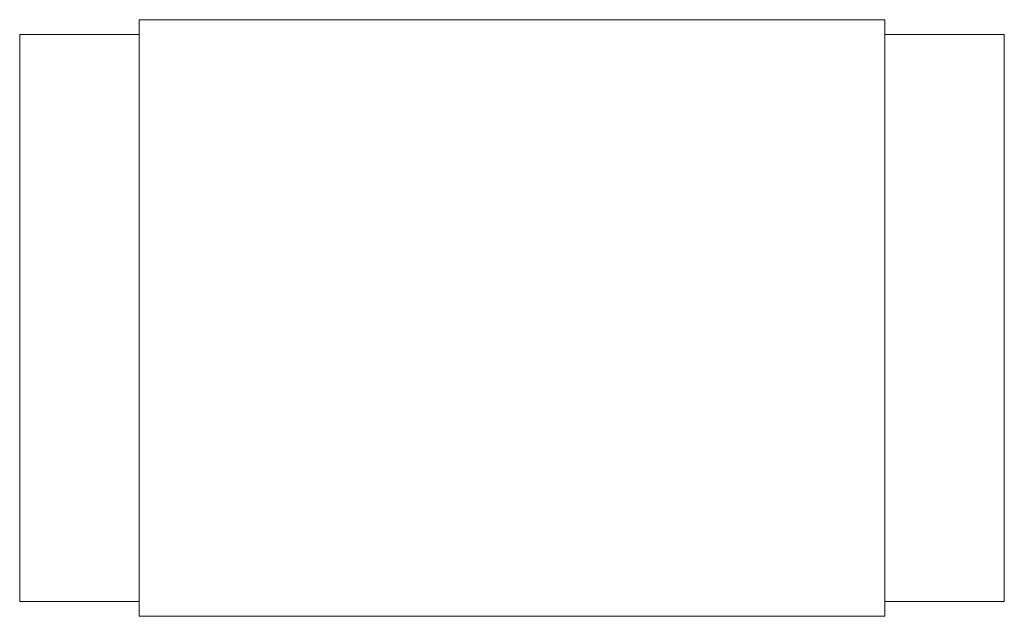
# Paper-space layout '_Left' of a CAD drawing. Header units: millimetres. Extents: x 0.6 to 33.6, y -18.8 to 1.2.
import ezdxf

# ---------------------------------------------------------------- set-up
doc = ezdxf.new("R2010")
doc.units = ezdxf.units.MM

psp = doc.layouts.new('_Left')

# ---------------------------------------------------------------- linework, layer by layer
at = {"color": 7, "linetype": 'Continuous', "lineweight": 15}
for p, q in [((29.623, 1.217), (4.623, 1.217)), ((4.623, 1.217), (4.623, -18.783)), ((29.623, 1.217), (29.623, -18.783)), ((4.623, 0.717), (0.623, 0.717)), ((0.623, 0.717), (0.623, -18.283)), ((33.623, 0.717), (29.623, 0.717)), ((33.623, 0.717), (33.623, -18.283)), ((0.623, -18.283), (4.623, -18.283)), ((29.623, -18.283), (33.623, -18.283)), ((4.623, -18.783), (29.623, -18.783))]:
    psp.add_line(p, q, dxfattribs=at)

doc.saveas('drawing.dxf')
